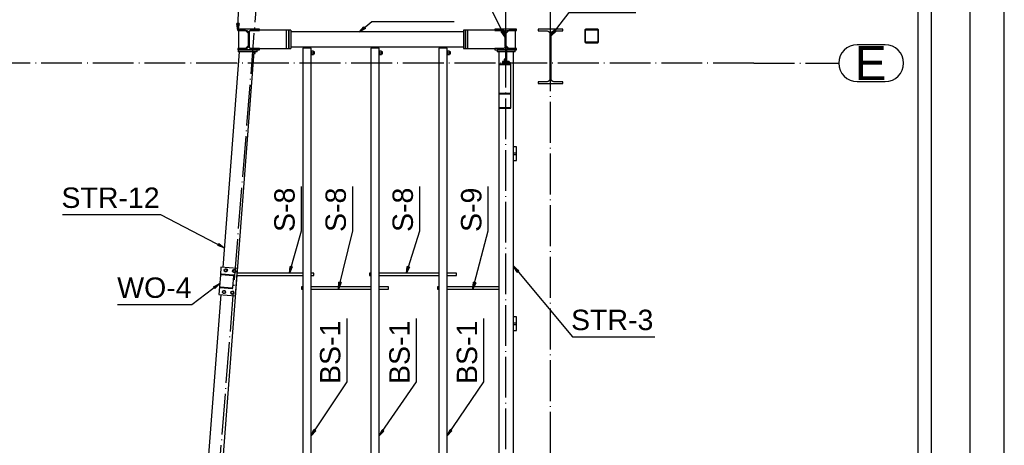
# Paper-space layout 'A0 Advance Steel' of a CAD drawing. Header units: millimetres. Extents: x -21 to 1320, y -7 to 928.
# Tile 101 of 134: x 1135 to 1280, y 345 to 407. Entities that reach past the tile are written whole.
import ezdxf

# ---------------------------------------------------------------- set-up
doc = ezdxf.new("R2010")
doc.units = ezdxf.units.MM
doc.linetypes.add('ACAD_ISO04W100', pattern=[30, 24, -3, 0, -3])
doc.layers.get('0').update_dxf_attribs({"linetype": 'CONTINUOUS'})
for name, color, linetype in [('AS_Belki', 145, 'CONTINUOUS'), ('AS_Blachy', 30, 'CONTINUOUS'), ('AS_Siatki', 72, 'CONTINUOUS'), ('AS_Sruby', 9, 'CONTINUOUS')]:
    doc.layers.add(name, color=color, linetype=linetype)
doc.styles.add('Arial', font='arial.ttf', dxfattribs={"height": 150})

psp = doc.layouts.new('A0 Advance Steel')

# ---------------------------------------------------------------- linework, layer by layer
at = {"color": 0, "linetype": 'ByBlock', "lineweight": -2}
for p, q in [((1167.49, 405.89), (1167.36, 406.9)), ((1167.69, 406.89), (1167.36, 406.9)), ((1167.69, 406.89), (1167.49, 405.89)), ((1185.39, 405.65), (1186.05, 406.42)), ((1186.26, 406.16), (1185.39, 405.65)), ((1186.26, 406.16), (1186.05, 406.42)), ((1206.53, 405.86), (1206.23, 405.71)), ((1206.83, 404.89), (1206.23, 405.71)), ((1206.53, 405.86), (1206.83, 404.89)), ((1213.57, 405.07), (1214.05, 405.97)), ((1214.32, 405.76), (1213.57, 405.07)), ((1214.32, 405.76), (1214.05, 405.97)), ((1164.7, 374.54), (1164.55, 374.25)), ((1165.51, 373.93), (1164.55, 374.25)), ((1164.7, 374.54), (1165.51, 373.93)), ((1175.09, 370.17), (1175.2, 371.18)), ((1175.52, 371.09), (1175.09, 370.17)), ((1175.52, 371.09), (1175.2, 371.18)), ((1192.29, 370.17), (1192.43, 371.18)), ((1192.75, 371.08), (1192.29, 370.17)), ((1192.75, 371.08), (1192.43, 371.18)), ((1208.58, 370.33), (1208.07, 371.2)), ((1208.07, 371.2), (1208.83, 370.54)), ((1208.58, 370.33), (1208.83, 370.54)), ((1163.94, 368.18), (1164.84, 368.65)), ((1163.94, 368.18), (1164.14, 367.91)), ((1164.84, 368.65), (1164.14, 367.91)), ((1182.29, 367.85), (1182.37, 368.86)), ((1182.69, 368.79), (1182.29, 367.85)), ((1182.69, 368.79), (1182.37, 368.86)), ((1202.08, 367.85), (1202.17, 368.86)), ((1202.49, 368.78), (1202.08, 367.85)), ((1202.49, 368.78), (1202.17, 368.86)), ((1178.29, 346.24), (1178.71, 347.17)), ((1178.98, 346.98), (1178.29, 346.24)), ((1178.98, 346.98), (1178.71, 347.17)), ((1188.29, 346.24), (1188.72, 347.16)), ((1189, 346.97), (1188.29, 346.24)), ((1189, 346.97), (1188.72, 347.16)), ((1198.29, 346.24), (1198.72, 347.17)), ((1198.99, 346.98), (1198.29, 346.24)), ((1198.99, 346.98), (1198.72, 347.17))]:
    psp.add_line(p, q, dxfattribs=at)
psp.add_lwpolyline([(1280.22, -6.93), (1280.22, 834.07), (-19.78, 834.07), (-19.78, -6.93), (1280.22, -6.93)])
psp.add_lwpolyline([(1275.22, -1.93), (1275.22, 829.07), (-4.78, 829.07), (-4.78, -1.93)], close=True)
at = {"color": 3, "ltscale": 0.25}
for points in [[(1094.89, 99.56), (1094.89, 447.16), (1269.49, 447.16), (1269.49, 99.56), (1094.89, 99.56)], [(1096.89, 101.93), (1096.89, 432.53), (1267.49, 432.53), (1267.49, 101.93), (1096.89, 101.93)]]:
    psp.add_lwpolyline(points, dxfattribs=at)
at = {"color": 7}
for points in [[(1206.83, 404.89), (1202.24, 414.11), (1190.59, 414.11)], [(1167.49, 405.89), (1167.82, 414.02), (1177.13, 414.02)], [(1213.57, 405.07), (1216.25, 408.52), (1226.03, 408.52)], [(1185.39, 405.65), (1187.23, 407.18), (1199.33, 407.18)], [(1175.09, 370.17), (1176.87, 376.43), (1176.87, 382.95)], [(1182.29, 367.85), (1184.4, 376.43), (1184.4, 382.95)], [(1192.29, 370.17), (1194.26, 376.43), (1194.26, 382.95)], [(1202.08, 367.85), (1204.33, 376.43), (1204.33, 382.95)], [(1165.51, 373.93), (1156.19, 378.78), (1141.75, 378.78)], [(1208.07, 371.2), (1216.7, 360.81), (1228.81, 360.81)], [(1164.84, 368.65), (1160.76, 365.55), (1149.82, 365.55)], [(1178.29, 346.24), (1183.59, 354.19), (1183.59, 363.51)], [(1188.29, 346.24), (1193.78, 354.19), (1193.78, 363.51)], [(1198.29, 346.24), (1203.7, 354.19), (1203.7, 363.51)]]:
    psp.add_lwpolyline(points, dxfattribs=at)
at = {"layer": 'AS_Belki', "linetype": 'Continuous', "ltscale": 0.25}
for p, q in [((1170.69, 406.07), (1167.49, 406.07)), ((1167.49, 406.07), (1167.49, 405.89)), ((1167.49, 405.89), (1168.73, 405.89)), ((1169.03, 405.59), (1169.03, 403.51)), ((1169.15, 403.51), (1169.15, 405.59)), ((1169.17, 405.59), (1169.17, 403.51)), ((1169.45, 405.89), (1170.69, 405.89)), ((1170.71, 405.87), (1169.45, 405.87)), ((1170.69, 405.89), (1170.69, 406.07)), ((1174.69, 405.9), (1170.71, 405.9)), ((1170.71, 405.9), (1170.71, 405.87)), ((1174.69, 403.2), (1174.69, 405.9)), ((1200.68, 405.65), (1175.29, 405.65)), ((1200.68, 405.65), (1200.68, 403.45)), ((1205.29, 405.9), (1201.29, 405.9)), ((1208.49, 406.07), (1205.29, 406.07)), ((1205.29, 406.07), (1205.29, 405.89)), ((1205.29, 405.89), (1205.29, 405.9)), ((1205.29, 405.89), (1206.53, 405.89)), ((1206.53, 405.89), (1205.29, 405.89)), ((1206.83, 405.59), (1206.83, 403.51)), ((1206.83, 403.51), (1206.83, 405.59)), ((1206.95, 403.51), (1206.95, 405.59)), ((1207.25, 405.89), (1208.49, 405.89)), ((1208.49, 405.89), (1208.49, 406.07)), ((1215.29, 406.07), (1211.69, 406.07)), ((1211.69, 406.07), (1211.69, 405.8)), ((1211.69, 405.8), (1212.98, 405.8)), ((1213.99, 405.8), (1215.29, 405.8)), ((1215.29, 405.8), (1215.29, 406.07)), ((1218.55, 405.95), (1218.55, 404.19)), ((1218.63, 404.23), (1218.63, 405.91)), ((1220.43, 406.07), (1218.67, 406.07)), ((1218.71, 405.99), (1220.39, 405.99)), ((1220.47, 405.91), (1220.47, 404.23)), ((1220.55, 404.19), (1220.55, 405.95)), ((1213.4, 405.38), (1213.4, 398.76)), ((1213.57, 398.76), (1213.57, 405.38)), ((1218.67, 404.07), (1220.43, 404.07)), ((1220.39, 404.15), (1218.71, 404.15)), ((1165.2, 340.67), (1169.9, 402.73)), ((1167.7, 402.73), (1165.29, 371.04)), ((1168.73, 403.21), (1167.49, 403.21)), ((1167.49, 403.21), (1167.49, 403.03)), ((1167.49, 403.03), (1170.69, 403.03)), ((1169.9, 402.73), (1167.7, 402.73)), ((1169.45, 403.23), (1170.71, 403.23)), ((1170.69, 403.21), (1169.45, 403.21)), ((1170.69, 403.03), (1170.69, 403.21)), ((1170.71, 403.23), (1170.71, 403.2)), ((1170.71, 403.2), (1174.69, 403.2)), ((1175.29, 403.45), (1200.68, 403.45)), ((1178.29, 403.25), (1177.09, 403.25)), ((1177.09, 403.25), (1177.09, 335.77)), ((1178.29, 335.77), (1178.29, 403.25)), ((1188.29, 403.25), (1187.09, 403.25)), ((1187.09, 403.25), (1187.09, 335.77)), ((1188.29, 335.77), (1188.29, 403.25)), ((1198.29, 403.25), (1197.09, 403.25)), ((1197.09, 403.25), (1197.09, 335.77)), ((1198.29, 335.77), (1198.29, 403.25)), ((1201.29, 403.2), (1205.29, 403.2)), ((1206.53, 403.21), (1205.29, 403.21)), ((1205.29, 403.21), (1205.29, 403.03)), ((1205.29, 403.2), (1205.29, 403.21)), ((1205.29, 403.03), (1208.49, 403.03)), ((1205.87, 402.73), (1205.87, 400.93)), ((1206.87, 402.73), (1206.26, 402.73)), ((1208.07, 402.73), (1207.07, 402.73)), ((1208.49, 403.21), (1207.25, 403.21)), ((1208.07, 340.67), (1208.07, 402.73)), ((1208.49, 403.03), (1208.49, 403.21)), ((1207.67, 400.82), (1205.87, 400.82)), ((1205.87, 400.82), (1205.87, 396.63)), ((1207.67, 396.63), (1207.67, 400.82)), ((1212.98, 398.34), (1211.69, 398.34)), ((1211.69, 398.34), (1211.69, 398.07)), ((1215.29, 398.34), (1213.99, 398.34)), ((1215.29, 398.07), (1215.29, 398.34)), ((1211.69, 398.07), (1215.29, 398.07)), ((1205.87, 396.63), (1207.67, 396.63)), ((1205.87, 396.63), (1205.87, 394.44)), ((1205.93, 396.56), (1207.61, 396.56)), ((1205.93, 394.52), (1205.93, 396.56)), ((1207.61, 396.56), (1207.61, 394.52)), ((1207.67, 394.44), (1207.67, 396.63)), ((1205.87, 394.44), (1205.87, 343.14)), ((1205.87, 394.44), (1207.67, 394.44)), ((1205.93, 394.52), (1207.61, 394.52)), ((1164.94, 369.94), (1164.8, 368.19)), ((1164.88, 368.22), (1165.02, 369.9)), ((1165.1, 370.05), (1165.07, 370.05)), ((1166.82, 369.91), (1165.1, 370.05)), ((1165.1, 369.97), (1166.78, 369.84)), ((1166.85, 369.75), (1166.72, 368.07)), ((1166.79, 368.03), (1166.93, 369.78)), ((1167.41, 369.85), (1177.09, 369.85)), ((1177.09, 370.17), (1167.43, 370.17)), ((1178.69, 370.17), (1178.29, 370.17)), ((1178.29, 369.85), (1178.69, 369.85)), ((1178.69, 370.13), (1178.69, 370.17)), ((1178.69, 370.01), (1178.69, 370.13)), ((1178.69, 369.9), (1178.69, 370.01)), ((1178.69, 369.85), (1178.69, 369.9)), ((1187.09, 370.17), (1186.89, 370.17)), ((1186.89, 370.17), (1186.89, 370.13)), ((1186.89, 370.13), (1186.89, 370.01)), ((1186.89, 370.01), (1186.89, 369.9)), ((1186.89, 369.9), (1186.89, 369.85)), ((1186.89, 369.85), (1187.09, 369.85)), ((1197.09, 370.17), (1188.29, 370.17)), ((1188.29, 369.85), (1197.09, 369.85)), ((1199.69, 370.17), (1198.29, 370.17)), ((1198.29, 369.85), (1199.69, 369.85)), ((1199.69, 370.13), (1199.69, 370.17)), ((1199.69, 370.01), (1199.69, 370.13)), ((1199.69, 369.9), (1199.69, 370.01)), ((1199.69, 369.85), (1199.69, 369.9)), ((1164.91, 368.06), (1166.66, 367.92)), ((1166.63, 368), (1164.96, 368.14)), ((1177.09, 368.17), (1176.89, 368.17)), ((1176.89, 368.17), (1176.89, 368.13)), ((1176.89, 368.13), (1176.89, 368.01)), ((1176.89, 368.01), (1176.89, 367.9)), ((1176.89, 367.9), (1176.89, 367.85)), ((1176.89, 367.85), (1177.09, 367.85)), ((1187.09, 368.17), (1178.29, 368.17)), ((1178.29, 367.85), (1187.09, 367.85)), ((1189.69, 368.17), (1188.29, 368.17)), ((1188.29, 367.85), (1189.69, 367.85)), ((1189.69, 368.13), (1189.69, 368.17)), ((1189.69, 368.01), (1189.69, 368.13)), ((1189.69, 367.9), (1189.69, 368.01)), ((1189.69, 367.85), (1189.69, 367.9)), ((1197.09, 368.17), (1196.89, 368.17)), ((1196.89, 368.17), (1196.89, 368.13)), ((1196.89, 368.13), (1196.89, 368.01)), ((1196.89, 368.01), (1196.89, 367.9)), ((1196.89, 367.9), (1196.89, 367.85)), ((1196.89, 367.85), (1197.09, 367.85)), ((1205.87, 368.17), (1198.29, 368.17)), ((1198.29, 367.85), (1205.87, 367.85)), ((1164.99, 367.05), (1163, 340.84))]:
    psp.add_line(p, q, dxfattribs=at)
at = {"layer": 'AS_Belki', "linetype": 'Continuous', "ltscale": 0.25, "extrusion": (7.35601e-15, 1.21266e-13, -1)}
psp.add_arc((-1168.73, 405.59), 0.3, 90, 180, dxfattribs=at)
at = {"layer": 'AS_Belki', "linetype": 'Continuous', "ltscale": 0.25, "extrusion": (-9.09495e-14, 8.05465e-14, -1)}
psp.add_arc((-1169.45, 405.59), 0.3, 0, 90, dxfattribs=at)
at = {"layer": 'AS_Belki', "linetype": 'Continuous', "ltscale": 0.25}
for centre, radius, start, end in [((1169.45, 405.59), 0.28, 90, 180), ((1206.53, 405.59), 0.3, 0.0076, 89.9924), ((1218.67, 405.95), 0.12, 90, 180), ((1220.43, 405.95), 0.12, 0, 90), ((1218.67, 404.19), 0.12, 180, 270), ((1220.43, 404.19), 0.12, 270, 0), ((1169.45, 403.51), 0.28, 180, 270), ((1165.06, 369.93), 0.12, 85.419, 175.419), ((1166.81, 369.79), 0.12, 355.419, 85.419), ((1164.92, 368.18), 0.12, 175.419, 265.419), ((1166.67, 368.04), 0.12, 265.419, 355.419)]:
    psp.add_arc(centre, radius, start, end, dxfattribs=at)
at = {"layer": 'AS_Belki', "linetype": 'Continuous', "ltscale": 0.25, "extrusion": (-6.0633e-14, 2.5115e-14, -1)}
psp.add_arc((-1207.25, 405.59), 0.3, 0, 90, dxfattribs=at)
at = {"layer": 'AS_Belki', "linetype": 'Continuous', "ltscale": 0.25, "extrusion": (1.79393e-14, 4.33093e-14, -1)}
psp.add_arc((-1212.98, 405.38), 0.42, 90, 180, dxfattribs=at)
at = {"layer": 'AS_Belki', "linetype": 'Continuous', "ltscale": 0.25, "extrusion": (-4.33093e-14, 1.79393e-14, -1)}
psp.add_arc((-1213.99, 405.38), 0.42, 0, 90, dxfattribs=at)
at = {"layer": 'AS_Belki', "linetype": 'Continuous', "ltscale": 0.25, "extrusion": (-1.13687e-13, 4.70906e-14, -1)}
psp.add_arc((-1218.71, 405.91), 0.08, 0, 90, dxfattribs=at)
at = {"layer": 'AS_Belki', "linetype": 'Continuous', "ltscale": 0.25, "extrusion": (4.70906e-14, 1.13687e-13, -1)}
psp.add_arc((-1220.39, 405.91), 0.08, 90, 180, dxfattribs=at)
at = {"layer": 'AS_Belki', "linetype": 'Continuous', "ltscale": 0.25, "extrusion": (-1.13687e-13, -4.70906e-14, -1)}
psp.add_arc((-1218.71, 404.23), 0.08, 270, 0, dxfattribs=at)
at = {"layer": 'AS_Belki', "linetype": 'Continuous', "ltscale": 0.25, "extrusion": (4.70906e-14, -1.13687e-13, -1)}
psp.add_arc((-1220.39, 404.23), 0.08, 180, 270, dxfattribs=at)
at = {"layer": 'AS_Belki', "linetype": 'Continuous', "ltscale": 0.25, "extrusion": (-2.5115e-14, 6.0633e-14, -1)}
psp.add_arc((-1168.73, 403.51), 0.3, 180, 270, dxfattribs=at)
at = {"layer": 'AS_Belki', "linetype": 'Continuous', "ltscale": 0.25, "extrusion": (6.0633e-14, 6.7989e-14, -1)}
psp.add_arc((-1169.45, 403.51), 0.3, 270, 0, dxfattribs=at)
at = {"layer": 'AS_Belki', "linetype": 'Continuous', "ltscale": 0.25, "extrusion": (-5.54315e-14, 3.03165e-14, -1)}
psp.add_arc((-1206.53, 403.51), 0.3, 180, 270, dxfattribs=at)
at = {"layer": 'AS_Belki', "linetype": 'Continuous', "ltscale": 0.25, "extrusion": (3.03165e-14, 5.54315e-14, -1)}
psp.add_arc((-1207.25, 403.51), 0.3, 270, 0, dxfattribs=at)
at = {"layer": 'AS_Belki', "linetype": 'Continuous', "ltscale": 0.25, "extrusion": (1.79393e-14, -4.33093e-14, -1)}
psp.add_arc((-1212.98, 398.76), 0.42, 180, 270, dxfattribs=at)
at = {"layer": 'AS_Belki', "linetype": 'Continuous', "ltscale": 0.25, "extrusion": (-4.33093e-14, -1.79393e-14, -1)}
psp.add_arc((-1213.99, 398.76), 0.42, 270, 0, dxfattribs=at)
at = {"layer": 'AS_Belki', "linetype": 'Continuous', "ltscale": 0.25, "extrusion": (0, 0, -1)}
for centre, start, end in [((-1165.1, 369.89), 4.581, 94.581), ((-1166.77, 369.76), 94.581, 184.581), ((-1164.96, 368.22), 274.581, 4.581), ((-1166.64, 368.08), 184.581, 274.581)]:
    psp.add_arc(centre, 0.08, start, end, dxfattribs=at)
at = {"layer": 'AS_Blachy', "linetype": 'Continuous', "ltscale": 0.25}
for p, q in [((1168.63, 405.87), (1167.63, 405.87)), ((1167.63, 405.87), (1167.63, 403.23)), ((1169.03, 405.47), (1168.63, 405.87)), ((1174.99, 405.9), (1174.69, 405.9)), ((1174.99, 403.2), (1174.99, 405.9)), ((1175.29, 405.9), (1174.99, 405.9)), ((1174.99, 405.9), (1174.99, 403.2)), ((1175.29, 405.9), (1175.29, 403.2)), ((1200.98, 405.9), (1200.68, 405.9)), ((1200.68, 405.9), (1200.68, 405.65)), ((1200.98, 403.2), (1200.98, 405.9)), ((1201.29, 405.9), (1200.99, 405.9)), ((1200.99, 405.9), (1200.99, 403.2)), ((1201.29, 405.9), (1201.29, 403.2)), ((1207.35, 405.87), (1206.95, 405.47)), ((1208.35, 405.87), (1207.35, 405.87)), ((1208.35, 403.23), (1208.35, 405.87)), ((1170.36, 403.03), (1167.56, 403.03)), ((1167.56, 403.03), (1167.56, 402.73)), ((1167.7, 402.73), (1167.56, 402.73)), ((1167.63, 403.23), (1168.63, 403.23)), ((1168.63, 403.23), (1169.03, 403.63)), ((1170.36, 402.73), (1169.9, 402.73)), ((1170.36, 402.73), (1170.36, 403.03)), ((1174.69, 403.2), (1174.99, 403.2)), ((1174.99, 403.2), (1175.29, 403.2)), ((1178.03, 403.45), (1178.03, 403.25)), ((1178.23, 403.25), (1178.23, 403.45)), ((1188.03, 403.45), (1188.03, 403.25)), ((1188.23, 403.25), (1188.23, 403.45)), ((1198.03, 403.45), (1198.03, 403.25)), ((1198.23, 403.25), (1198.23, 403.45)), ((1200.68, 403.45), (1200.68, 403.2)), ((1200.68, 403.2), (1200.98, 403.2)), ((1200.99, 403.2), (1201.29, 403.2)), ((1206.87, 403.03), (1205.66, 403.03)), ((1205.66, 403.03), (1205.66, 402.73)), ((1206.26, 402.73), (1205.66, 402.73)), ((1207.07, 403.03), (1206.87, 403.03)), ((1206.87, 403.03), (1206.87, 402.33)), ((1206.95, 403.63), (1207.35, 403.23)), ((1208.27, 403.03), (1207.07, 403.03)), ((1207.07, 402.33), (1207.07, 403.03)), ((1207.35, 403.23), (1208.35, 403.23)), ((1208.27, 402.73), (1208.07, 402.73)), ((1208.27, 402.73), (1208.27, 403.03)), ((1206.87, 401.67), (1206.67, 401.67)), ((1206.67, 401.67), (1206.67, 400.93)), ((1207.07, 402.33), (1206.87, 402.33)), ((1206.87, 402.33), (1206.87, 401.19)), ((1206.87, 401.19), (1206.87, 400.93)), ((1207.07, 400.93), (1207.07, 402.33)), ((1207.67, 400.93), (1205.87, 400.93)), ((1205.87, 400.93), (1205.87, 400.82)), ((1207.67, 400.82), (1207.67, 400.93)), ((1208.49, 388.75), (1208.07, 388.75)), ((1208.49, 387.85), (1208.49, 388.75)), ((1208.49, 387.85), (1208.07, 387.85)), ((1208.07, 387.65), (1208.49, 387.65)), ((1208.07, 386.75), (1208.49, 386.75)), ((1208.49, 387.65), (1208.49, 387.85)), ((1208.49, 386.75), (1208.49, 387.65)), ((1165.03, 371.06), (1164.94, 369.94)), ((1167.48, 370.86), (1165.03, 371.06)), ((1167.16, 366.87), (1167.48, 370.86)), ((1164.8, 368.19), (1164.71, 367.07)), ((1164.71, 367.07), (1167.16, 366.87)), ((1208.49, 363.75), (1208.07, 363.75)), ((1208.49, 362.85), (1208.49, 363.75)), ((1208.49, 362.85), (1208.07, 362.85)), ((1208.07, 362.65), (1208.49, 362.65)), ((1208.49, 362.65), (1208.49, 362.85)), ((1208.49, 361.75), (1208.49, 362.65)), ((1208.07, 361.75), (1208.49, 361.75))]:
    psp.add_line(p, q, dxfattribs=at)
at = {"layer": 'AS_Siatki', "color": 20, "linetype": 'ACAD_ISO04W100', "ltscale": 0.25}
for p, q in [((1170.49, 413.05), (1147.24, 122.93)), ((1213.49, 123.37), (1213.49, 413.57)), ((1206.89, 411.08), (1206.89, 120.88)), ((1243.39, 401.07), (1120.99, 401.07)), ((1243.39, 401.07), (1243.39, 401.07)), ((1243.39, 401.07), (1255.89, 401.07))]:
    psp.add_line(p, q, dxfattribs=at)
at = {"layer": 'AS_Siatki', "color": 20, "linetype": 'Continuous', "ltscale": 0.25}
for p, q in [((1262.72, 403.77), (1258.59, 403.77)), ((1258.59, 398.37), (1262.72, 398.37))]:
    psp.add_line(p, q, dxfattribs=at)
for centre, start, end in [((1258.59, 401.07), 90, 270), ((1262.72, 401.07), 270, 90)]:
    psp.add_arc(centre, 2.7, start, end, dxfattribs=at)
at = {"layer": 'AS_Sruby', "linetype": 'Continuous', "ltscale": 0.25}
for p, q in [((1174.99, 405.38), (1174.99, 405.38)), ((1174.99, 405.06), (1174.99, 405.06)), ((1174.99, 404.04), (1174.99, 404.04)), ((1200.99, 405.38), (1200.98, 405.38)), ((1200.98, 405.06), (1200.99, 405.06)), ((1200.99, 404.04), (1200.98, 404.04)), ((1167.79, 403.23), (1167.79, 403.21)), ((1168.39, 403.21), (1168.39, 403.23)), ((1169.52, 403.23), (1169.52, 403.21)), ((1169.9, 402.67), (1169.94, 402.67)), ((1169.94, 402.67), (1169.99, 402.67)), ((1169.99, 402.67), (1170.03, 402.67)), ((1170.03, 402.67), (1170.07, 402.67)), ((1170.05, 402.47), (1170.05, 402.67)), ((1170.07, 402.67), (1170.1, 402.67)), ((1170.1, 402.67), (1170.12, 402.67)), ((1170.12, 403.21), (1170.12, 403.23)), ((1170.12, 402.67), (1170.12, 402.73)), ((1170.12, 402.67), (1170.12, 402.67)), ((1174.99, 403.72), (1174.99, 403.72)), ((1178.35, 402.89), (1178.29, 402.89)), ((1178.35, 402.87), (1178.35, 402.89)), ((1178.35, 402.89), (1178.35, 402.89)), ((1178.35, 402.84), (1178.35, 402.87)), ((1178.35, 402.81), (1178.35, 402.84)), ((1178.65, 402.82), (1178.35, 402.82)), ((1178.35, 402.76), (1178.35, 402.81)), ((1178.35, 402.71), (1178.35, 402.76)), ((1178.35, 402.65), (1178.35, 402.71)), ((1178.35, 402.59), (1178.35, 402.65)), ((1178.35, 402.59), (1178.65, 402.59)), ((1178.35, 402.53), (1178.35, 402.59)), ((1178.35, 402.48), (1178.35, 402.53)), ((1178.65, 402.59), (1178.65, 402.82)), ((1178.77, 402.75), (1178.65, 402.75)), ((1178.65, 402.36), (1178.65, 402.59)), ((1178.77, 402.74), (1178.77, 402.75)), ((1178.77, 402.71), (1178.77, 402.74)), ((1178.77, 402.65), (1178.77, 402.71)), ((1178.77, 402.59), (1178.77, 402.65)), ((1178.77, 402.53), (1178.77, 402.59)), ((1178.77, 402.48), (1178.77, 402.53)), ((1188.35, 402.89), (1188.29, 402.89)), ((1188.35, 402.87), (1188.35, 402.89)), ((1188.35, 402.89), (1188.35, 402.89)), ((1188.35, 402.84), (1188.35, 402.87)), ((1188.35, 402.81), (1188.35, 402.84)), ((1188.65, 402.82), (1188.35, 402.82)), ((1188.35, 402.76), (1188.35, 402.81)), ((1188.35, 402.71), (1188.35, 402.76)), ((1188.35, 402.65), (1188.35, 402.71)), ((1188.35, 402.59), (1188.35, 402.65)), ((1188.35, 402.59), (1188.65, 402.59)), ((1188.35, 402.53), (1188.35, 402.59)), ((1188.35, 402.48), (1188.35, 402.53)), ((1188.65, 402.59), (1188.65, 402.82)), ((1188.77, 402.75), (1188.65, 402.75)), ((1188.65, 402.36), (1188.65, 402.59)), ((1188.77, 402.74), (1188.77, 402.75)), ((1188.77, 402.71), (1188.77, 402.74)), ((1188.77, 402.65), (1188.77, 402.71)), ((1188.77, 402.59), (1188.77, 402.65)), ((1188.77, 402.53), (1188.77, 402.59)), ((1188.77, 402.48), (1188.77, 402.53)), ((1198.35, 402.89), (1198.29, 402.89)), ((1198.35, 402.87), (1198.35, 402.89)), ((1198.35, 402.89), (1198.35, 402.89)), ((1198.35, 402.84), (1198.35, 402.87)), ((1198.35, 402.81), (1198.35, 402.84)), ((1198.65, 402.82), (1198.35, 402.82)), ((1198.35, 402.76), (1198.35, 402.81)), ((1198.35, 402.71), (1198.35, 402.76)), ((1198.35, 402.65), (1198.35, 402.71)), ((1198.35, 402.59), (1198.35, 402.65)), ((1198.35, 402.59), (1198.65, 402.59)), ((1198.35, 402.53), (1198.35, 402.59)), ((1198.35, 402.48), (1198.35, 402.53)), ((1198.65, 402.59), (1198.65, 402.82)), ((1198.77, 402.75), (1198.65, 402.75)), ((1198.65, 402.36), (1198.65, 402.59)), ((1198.77, 402.74), (1198.77, 402.75)), ((1198.77, 402.71), (1198.77, 402.74)), ((1198.77, 402.65), (1198.77, 402.71)), ((1198.77, 402.59), (1198.77, 402.65)), ((1198.77, 402.53), (1198.77, 402.59)), ((1198.77, 402.48), (1198.77, 402.53)), ((1200.98, 403.72), (1200.99, 403.72)), ((1207.37, 403.23), (1207.37, 403.21)), ((1207.97, 403.21), (1207.97, 403.23)), ((1169.88, 402.47), (1170.05, 402.47)), ((1178.29, 402.29), (1178.35, 402.29)), ((1178.35, 402.43), (1178.35, 402.48)), ((1178.35, 402.38), (1178.35, 402.43)), ((1178.35, 402.34), (1178.35, 402.38)), ((1178.35, 402.36), (1178.65, 402.36)), ((1178.35, 402.32), (1178.35, 402.34)), ((1178.35, 402.3), (1178.35, 402.32)), ((1178.35, 402.29), (1178.35, 402.3)), ((1178.65, 402.43), (1178.77, 402.43)), ((1178.77, 402.45), (1178.77, 402.48)), ((1178.77, 402.43), (1178.77, 402.45)), ((1188.29, 402.29), (1188.35, 402.29)), ((1188.35, 402.43), (1188.35, 402.48)), ((1188.35, 402.38), (1188.35, 402.43)), ((1188.35, 402.34), (1188.35, 402.38)), ((1188.35, 402.36), (1188.65, 402.36)), ((1188.35, 402.32), (1188.35, 402.34)), ((1188.35, 402.3), (1188.35, 402.32)), ((1188.35, 402.29), (1188.35, 402.3)), ((1188.65, 402.43), (1188.77, 402.43)), ((1188.77, 402.45), (1188.77, 402.48)), ((1188.77, 402.43), (1188.77, 402.45)), ((1198.29, 402.29), (1198.35, 402.29)), ((1198.35, 402.43), (1198.35, 402.48)), ((1198.35, 402.38), (1198.35, 402.43)), ((1198.35, 402.34), (1198.35, 402.38)), ((1198.35, 402.36), (1198.65, 402.36)), ((1198.35, 402.32), (1198.35, 402.34)), ((1198.35, 402.3), (1198.35, 402.32)), ((1198.35, 402.29), (1198.35, 402.3)), ((1198.65, 402.43), (1198.77, 402.43)), ((1198.77, 402.45), (1198.77, 402.48)), ((1198.77, 402.43), (1198.77, 402.45)), ((1206.61, 401.3), (1206.41, 401.3)), ((1206.41, 401.3), (1206.41, 401.15)), ((1206.61, 401.15), (1206.41, 401.15)), ((1206.41, 401.15), (1206.41, 400.93)), ((1206.67, 401.33), (1206.61, 401.33)), ((1206.61, 401.33), (1206.61, 401.32)), ((1206.61, 401.32), (1206.61, 401.31)), ((1206.61, 401.31), (1206.61, 401.28)), ((1206.61, 401.28), (1206.61, 401.24)), ((1206.61, 401.24), (1206.61, 401.19)), ((1206.61, 401.19), (1206.61, 401.14)), ((1206.61, 401.14), (1206.61, 401.08)), ((1206.61, 401.08), (1206.61, 401.03)), ((1207.13, 401.33), (1207.07, 401.33)), ((1207.13, 401.32), (1207.13, 401.33)), ((1207.13, 401.31), (1207.13, 401.32)), ((1207.13, 401.28), (1207.13, 401.31)), ((1207.42, 401.3), (1207.13, 401.3)), ((1207.13, 401.24), (1207.13, 401.28)), ((1207.13, 401.19), (1207.13, 401.24)), ((1207.13, 401.14), (1207.13, 401.19)), ((1207.42, 401.15), (1207.13, 401.15)), ((1207.13, 401.08), (1207.13, 401.14)), ((1207.13, 401.03), (1207.13, 401.08)), ((1207.42, 401.15), (1207.42, 401.3)), ((1207.51, 401.19), (1207.42, 401.19)), ((1207.42, 400.93), (1207.42, 401.15)), ((1207.51, 401.19), (1207.51, 401.19)), ((1207.51, 401.19), (1207.51, 401.16)), ((1207.51, 401.16), (1207.51, 401.12)), ((1207.51, 401.12), (1207.51, 401.06)), ((1206.61, 401.03), (1206.61, 400.97)), ((1206.61, 400.97), (1206.61, 400.93)), ((1207.13, 400.97), (1207.13, 401.03)), ((1207.13, 400.93), (1207.13, 400.97)), ((1207.51, 401.06), (1207.51, 401)), ((1207.51, 401), (1207.51, 400.94)), ((1207.51, 400.94), (1207.51, 400.93)), ((1165.65, 370.78), (1165.54, 370.62)), ((1165.85, 370.77), (1165.65, 370.78)), ((1165.94, 370.58), (1165.85, 370.77)), ((1166.87, 370.68), (1166.76, 370.52)), ((1167.07, 370.67), (1166.87, 370.68)), ((1167.16, 370.49), (1167.07, 370.67)), ((1165.54, 370.62), (1165.62, 370.44)), ((1165.62, 370.44), (1165.82, 370.42)), ((1165.82, 370.42), (1165.94, 370.58)), ((1166.76, 370.52), (1166.85, 370.34)), ((1166.85, 370.34), (1167.05, 370.32)), ((1167.05, 370.32), (1167.16, 370.49)), ((1165.39, 367.59), (1165.28, 367.43)), ((1165.28, 367.43), (1165.37, 367.25)), ((1165.37, 367.25), (1165.57, 367.23)), ((1165.59, 367.58), (1165.39, 367.59)), ((1165.57, 367.23), (1165.68, 367.39)), ((1165.68, 367.39), (1165.59, 367.58)), ((1166.62, 367.49), (1166.5, 367.33)), ((1166.5, 367.33), (1166.59, 367.15)), ((1166.59, 367.15), (1166.79, 367.13)), ((1166.82, 367.48), (1166.62, 367.49)), ((1166.79, 367.13), (1166.9, 367.3)), ((1166.9, 367.3), (1166.82, 367.48))]:
    psp.add_line(p, q, dxfattribs=at)
for centre in [(1165.74, 370.6), (1166.96, 370.5), (1165.48, 367.41), (1166.7, 367.31)]:
    psp.add_circle(centre, 0.24, dxfattribs=at)

# ---------------------------------------------------------------- texts
at = {"color": 7, "style": 'Arial'}
for s, p in [('STR-12', (1141.57, 379.78)), ('WO-4', (1149.77, 366.55)), ('STR-3', (1216.51, 361.81))]:
    psp.add_text(s, height=3, dxfattribs=at).set_placement(p)
for s, p in [('S-8', (1175.87, 376.24)), ('S-8', (1183.4, 376.24)), ('S-8', (1193.26, 376.24)), ('S-9', (1203.33, 376.24)), ('BS-1', (1182.59, 353.88)), ('BS-1', (1192.78, 353.88)), ('BS-1', (1202.7, 353.88))]:
    psp.add_text(s, height=3, rotation=90, dxfattribs=at).set_placement(p)
at = {"layer": 'AS_Siatki', "color": 20, "style": 'Arial'}
psp.add_text('E', height=5, dxfattribs=at).set_placement((1258.24, 398.57))

doc.saveas('drawing.dxf')
